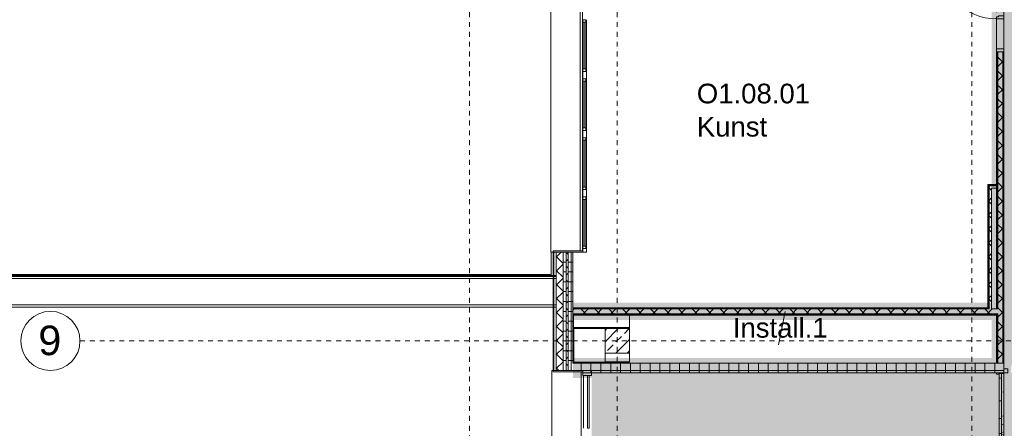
# Model space of a CAD drawing. Header units: metres. Extents: x -52 to 123, y -78 to 33.
# Tile 15 of 112: x 8.62 to 28.61, y -34.47 to -26.17. Entities that reach past the tile are written whole.
import ezdxf

# ---------------------------------------------------------------- set-up
doc = ezdxf.new("R2010")
doc.units = ezdxf.units.M
doc.linetypes.add('Rasterlinie', pattern=[0.019, 0.01, -0.003, 0.003, -0.003])
doc.linetypes.add('Über Schnittebene 1', pattern=[0.001, 0, -0.001])
for name, color, linetype, lineweight in [('A_Detailelemente', 7, 'Continuous', 9), ('A_Dächer_', 7, 'Continuous', 9), ('A_Fassadenelemente', 7, 'Continuous', 9), ('A_Fassadenpfosten', 7, 'Continuous', 9), ('A_Fenster', 7, 'Continuous', 9), ('A_Geländer', 7, 'Continuous', 9), ('A_Geschossdecken', 7, 'Continuous', 9), ('A_Raster', 7, 'Continuous', 9), ('A_Räume_Beschriftung', 7, 'Continuous', 9), ('A_Skelettbau', 7, 'Continuous', 9), ('A_Tragwerksstützen', 7, 'Continuous', 9), ('A_Tragwerksstützen_Stahlbeton', 7, 'Continuous', 9), ('A_Türen', 7, 'Continuous', 9), ('A_Türen_Rahmen', 7, 'Continuous', 9), ('A_Wände', 7, 'Continuous', 9), ('A_Wände_Schraffur', 7, 'Continuous', 18)]:
    doc.layers.add(name, color=color, linetype=linetype, lineweight=lineweight)
doc.styles.add('Arial', font='arial.ttf', dxfattribs={"height": 0.6})
doc.styles.add('Arial_B', font='txt', dxfattribs={"height": 0.4})
pattern_1 = [(0, (1.421, 2.104), (0, 0.2), []), (90, (1.421, 2.104), (-0.2, 1e-17), [])]
pattern_2 = [(45, (1.421, 2.104), (-0.1414214, 0.1414214), []), (135, (1.421, 2.104), (-0.1414214, -0.1414214), [])]
pattern_3 = [(349.695, (2.996, 6.015), (30.479829, -5.080428), [0.568, -56.228]), (0, (3.554, 5.914), (5.08, 5.08), [0.559, -4.521]), (18.435, (4.113, 5.914), (10.160077, 5.079576), [0.482, -15.582]), (172.875, (4.57, 6.066), (35.5595195, -5.0798324), [0.41, -40.547]), (174.806, (4.164, 6.117), (50.7997357, -5.079671), [0.561, -55.549]), (194.036, (3.605, 6.168), (-15.23999, -5.079844), [0.628, -20.317]), (9.462, (3.402, 6.015), (25.400494, 5.079786), [0.309, -30.591]), (353.66, (3.707, 6.066), (-40.6395916, 5.0798246), [0.46, -45.541]), (185.711, (4.164, 6.015), (-45.7204303, -5.07989), [0.511, -50.543]), (168.69, (3.656, 5.965), (20.320371, -5.079824), [0.259, -25.644]), (354.806, (2.538, 5.965), (-50.7997357, 5.079671), [0.561, -55.549]), (348.69, (3.097, 5.914), (-20.320371, 5.079824), [0.518, -25.385]), (0, (3.605, 5.812), (5.08, 5.08), [0.61, -4.47]), (20.556, (4.215, 5.812), (25.3996926, 10.160322), [0.434, -42.97]), (3.814, (4.621, 5.965), (71.119605, 5.079964), [0.764, -75.605]), (354.806, (5.383, 6.015), (-50.7997357, 5.079671), [0.561, -55.549]), (0, (5.942, 5.965), (5.08, 5.08), [0.559, -4.521]), (5.194, (1.421, 5.965), (50.7997357, 5.079671), [0.561, -55.549]), (354.806, (1.98, 6.015), (-50.7997357, 5.079671), [0.561, -55.549]), (0, (1.421, 6.066), (5.08, 5.08), [0.305, -4.775]), (5.194, (1.726, 6.066), (50.7997357, 5.079671), [0.561, -55.549]), (0, (2.284, 6.117), (5.08, 5.08), [0.508, -4.572]), (10.305, (2.792, 6.117), (-30.479829, -5.080428), [0.568, -56.228]), (5.194, (3.351, 6.219), (50.7997357, 5.079671), [0.561, -55.549]), (354.806, (3.91, 6.269), (-50.7997357, 5.079671), [0.561, -55.549]), (354.806, (4.469, 6.219), (-50.7997357, 5.079671), [0.561, -55.549]), (351.87, (5.028, 6.168), (-30.479988, 5.079518), [0.718, -35.203]), (0, (5.739, 6.066), (5.08, 5.08), [0.762, -4.318]), (347.471, (5.536, 3.018), (25.399828, -5.080054), [0.468, -46.367]), (354.289, (5.993, 2.917), (-45.7204303, 5.07989), [0.511, -50.543]), (8.13, (5.536, 3.018), (30.479988, 5.079518), [0.359, -35.562]), (9.462, (5.891, 3.069), (25.400494, 5.079786), [0.618, -30.282]), (0, (1.421, 3.171), (5.08, 5.08), [0.61, -4.47]), (350.538, (2.03, 3.171), (-25.400494, 5.079786), [0.309, -30.591]), (201.801, (2.335, 3.12), (15.240238, 5.08033), [0.274, -27.083]), (192.995, (2.081, 3.018), (45.7202408, 10.160133), [0.678, -67.098]), (352.875, (6.094, 3.018), (-35.5595195, 5.0798324), [0.41, -40.547]), (7.125, (6.094, 3.018), (35.5595195, 5.0798324), [0.41, -40.547]), (0, (1.421, 3.069), (5.08, 5.08), [0.406, -4.674]), (194.036, (1.827, 3.069), (-15.23999, -5.079844), [0.419, -20.526]), (356.633, (2.538, 3.221), (-81.2799214, 5.0804549), [0.865, -85.644]), (357.709, (3.402, 3.171), (-121.9203481, 5.0808074), [1.271, -125.831]), (3.18, (4.672, 3.12), (86.3601491, 5.0804778), [0.916, -90.665]), (9.462, (5.586, 3.171), (25.400494, 5.079786), [0.927, -29.973]), (10.305, (1.421, 2.713), (-30.479829, -5.080428), [0.568, -56.228]), (15.945, (1.98, 2.815), (-20.320333, -5.079728), [0.74, -36.243]), (0, (2.691, 3.018), (5.08, 5.08), [0.66, -4.42]), (351.87, (3.351, 3.018), (-30.479988, 5.079518), [0.718, -35.203]), (3.576, (4.062, 2.917), (76.199535, 5.079643), [0.814, -80.624]), (351.254, (4.875, 2.967), (35.5600315, -5.0801298), [0.668, -66.149]), (345.964, (5.536, 2.866), (-15.23999, 5.079844), [0.628, -20.317]), (0, (6.145, 2.713), (5.08, 5.08), [0.356, -4.724]), (174.806, (2.538, 3.221), (50.7997357, -5.079671), [1.122, -54.988]), (355.236, (1.421, 3.526), (-55.880109, 5.0804906), [1.223, -59.948]), (0, (2.64, 3.425), (5.08, 5.08), [1.168, -3.912]), (4.086, (3.808, 3.425), (66.039854, 5.0804989), [1.426, -69.875]), (0, (5.231, 3.526), (5.08, 5.08), [1.27, -3.81]), (7.125, (1.421, 2.459), (35.5595195, 5.0798324), [1.229, -39.728]), (6.34, (2.64, 2.612), (40.6395916, 5.0798246), [0.92, -45.081]), (357.51, (3.554, 2.713), (-111.7597684, 5.0812029), [1.17, -115.781]), (353.48, (4.723, 2.663), (-132.0797266, 15.2402263), [1.79, -177.168]), (3.013, (1.421, 5.761), (91.4403674, 5.0803606), [0.967, -95.687]), (351.87, (2.386, 5.812), (-30.479988, 5.079518), [1.078, -34.843]), (357.614, (3.453, 5.66), (-116.8398239, 5.0796234), [1.22, -120.806]), (10.62, (4.672, 5.609), (-55.8796628, -10.1603474), [0.827, -81.869]), (0, (5.485, 5.761), (5.08, 5.08), [1.016, -4.064]), (356.82, (1.421, 6.371), (-86.3601491, 5.0804778), [0.916, -90.665]), (6.009, (2.335, 6.32), (-50.8003336, -5.0799286), [0.971, -96.083]), (6.71, (3.3, 6.422), (-45.7196152, -5.0798619), [0.87, -86.086]), (354.289, (4.164, 6.523), (-45.7204303, 5.07989), [1.021, -50.032]), (347.905, (5.18, 6.422), (-45.7199724, 10.160399), [0.727, -72.007]), (9.462, (5.891, 6.269), (25.400494, 5.079786), [0.618, -30.282]), (3.814, (1.421, 5.406), (71.119605, 5.079964), [0.764, -75.605]), (347.196, (2.183, 5.457), (-66.0398353, 15.2394685), [1.146, -113.464]), (0, (3.3, 5.203), (5.08, 5.08), [1.27, -3.81]), (5.44, (4.57, 5.203), (-55.8801294, -5.0795), [1.072, -106.091]), (6.71, (5.637, 5.304), (-45.7196152, -5.0798619), [0.87, -86.086]), (0, (1.421, 6.727), (5.08, 5.08), [0.864, -4.216]), (8.13, (2.284, 6.727), (30.479988, 5.079518), [1.437, -34.484]), (357.614, (3.707, 6.93), (-116.8398239, 5.0796234), [1.22, -120.806]), (354.472, (4.926, 6.879), (106.6803128, -10.16100384), [1.582, -156.634]), (6.843, (1.421, 2.104), (-86.35963265, -10.1600531), [1.279, -126.632]), (0, (2.691, 2.256), (5.08, 5.08), [1.422, -3.658]), (356.348, (4.113, 2.256), (-157.47966695, 10.15949858), [2.392, -236.853]), (0, (1.421, 3.882), (5.08, 5.08), [1.219, -3.861]), (4.764, (2.64, 3.882), (55.880109, 5.0804906), [1.223, -59.948]), (358.152, (3.859, 3.983), (-152.4004031, 5.0812651), [1.576, -155.986]), (357.274, (5.434, 3.933), (-101.6003759, 5.0798346), [1.068, -105.733]), (354.806, (1.421, 4.695), (-50.7997357, 5.079671), [1.122, -54.988]), (0, (2.538, 4.593), (5.08, 5.08), [1.626, -3.454]), (1.909, (4.164, 4.593), (147.3195587, 5.07935343), [1.525, -150.96]), (3.576, (5.688, 4.644), (76.199535, 5.079643), [0.814, -80.624])]

# ---------------------------------------------------------------- blocks, each defined once
blk = doc.blocks.new('Pfosten rechteckig - 90x75-1430370-BS_Übersicht_O1_BRANDSCHUTZ')
at = {"layer": 'A_Fassadenpfosten'}
blk.add_line((20.131, -22.422), (20.131, -21.372), dxfattribs=at)
blk = doc.blocks.new('Pfosten rechteckig - 75x75_Links-5517031-BS_Übersicht_O1_BRANDSCHUTZ')
at = {"layer": 'A_Fassadenpfosten'}
for p, q in [((-0.075, 0.015), (0, 0.015)), ((-0.075, -0.06), (-0.075, 0.015)), ((0, 0.015), (0, -0.06)), ((0, -0.06), (-0.075, -0.06))]:
    blk.add_line(p, q, dxfattribs=at)
blk = doc.blocks.new('Pfosten rechteckig - 150x75-1430859-BS_Übersicht_O1_BRANDSCHUTZ')
at = {"layer": 'A_Fassadenpfosten'}
for p, q in [((-0.075, 0.015), (0.075, 0.015)), ((-0.075, -0.06), (-0.075, 0.015)), ((0.075, 0.015), (0.075, -0.06)), ((0.075, -0.06), (-0.075, -0.06))]:
    blk.add_line(p, q, dxfattribs=at)
blk = doc.blocks.new('GSH_Fassade_Fenster_1flg - GSH_Fassade_Fenster_1flg-5999971-BS_Übersicht_O1_BRANDSCHUTZ')
at = {"layer": 'A_Fassadenelemente'}
for p, q in [((-0.475, 0.045), (-0.525, 0.045)), ((-0.525, 0.045), (-0.525, -0.015)), ((-0.475, -0.015), (-0.475, 0.045)), ((-0.475, 0.045), (0.475, 0.045)), ((0.475, 0.015), (-0.475, 0.015)), ((0.525, 0.045), (0.475, 0.045)), ((0.475, 0.045), (0.475, -0.015)), ((0.525, -0.015), (0.525, 0.045)), ((-0.525, -0.015), (-0.475, -0.015)), ((0.475, -0.015), (-0.475, -0.015)), ((0.475, -0.015), (0.525, -0.015))]:
    blk.add_line(p, q, dxfattribs=at)
blk = doc.blocks.new('Pfosten rechteckig - 80x80-1804202-BS_Übersicht_O1_BRANDSCHUTZ')
at = {"layer": 'A_Fassadenpfosten'}
for p, q in [((0, 0.04), (-0.08, 0.04)), ((-0.08, 0.04), (-0.08, -0.04)), ((0, 0.04), (0, -0.04)), ((-0.08, -0.04), (0, -0.04))]:
    blk.add_line(p, q, dxfattribs=at)
blk = doc.blocks.new('GSH_Tuer_I_1flg_SZ_OL_SL - 1800_1135x3200_2135_Voll-4240666-BS_Übersicht_O1_BRANDSCHUTZ')
at = {"layer": 'A_Türen'}
for p, q in [((0.9, 1.224), (0.9, 0.089)), ((-0.235, 0.089), (-0.9, 0.089))]:
    blk.add_line(p, q, dxfattribs=at)
at = {"layer": 'A_Türen', "linetype": 'Über Schnittebene 1'}
for p, q in [((-0.9, 0.089), (0.9, 0.089)), ((0.9, -0.061), (-0.9, -0.061))]:
    blk.add_line(p, q, dxfattribs=at)
at = {"layer": 'A_Türen'}
blk.add_arc((0.9, 0.089), 1.135, 90, 180, dxfattribs=at)
at = {"layer": 'A_Türen_Rahmen'}
for p, q in [((-0.84, 0.089), (-0.9, 0.089)), ((-0.84, -0.061), (-0.84, 0.089)), ((-0.235, 0.089), (-0.84, 0.089)), ((-0.195, 0.089), (-0.235, 0.089)), ((-0.235, 0.089), (-0.235, -0.061)), ((-0.195, 0.049), (-0.195, 0.089)), ((-0.175, 0.049), (-0.195, 0.049)), ((-0.175, -0.061), (-0.175, 0.049)), ((0.86, 0.049), (0.84, 0.049)), ((0.84, 0.049), (0.84, -0.061)), ((0.9, 0.089), (0.86, 0.089)), ((0.86, 0.089), (0.86, 0.049)), ((-0.9, -0.061), (-0.84, -0.061)), ((-0.84, -0.061), (-0.235, -0.061)), ((-0.235, -0.061), (-0.175, -0.061)), ((0.84, -0.061), (0.9, -0.061))]:
    blk.add_line(p, q, dxfattribs=at)
blk = doc.blocks.new('FP_110-BS_Übersicht_O1_BRANDSCHUTZ')
at = {"layer": 'A_Geländer'}
for p, q in [((28.506, -39.365), (28.506, -40.437)), ((28.556, -40.437), (28.556, -39.365)), ((28.508, -39.756), (28.512, -39.755)), ((28.509, -39.654), (28.528, -39.654)), ((28.512, -39.755), (28.515, -39.755)), ((28.515, -39.755), (28.52, -39.754)), ((28.52, -39.754), (28.524, -39.754)), ((28.524, -39.754), (28.529, -39.754)), ((28.528, -39.654), (28.549, -39.654)), ((28.529, -39.754), (28.534, -39.753)), ((28.534, -39.753), (28.539, -39.753)), ((28.539, -39.753), (28.544, -39.752)), ((28.544, -39.752), (28.548, -39.752)), ((28.548, -39.752), (28.551, -39.751)), ((28.551, -39.751), (28.554, -39.751)), ((28.554, -39.751), (28.557, -39.751)), ((28.557, -39.751), (28.558, -39.75)), ((28.509, -39.959), (28.515, -39.958)), ((28.515, -39.958), (28.522, -39.958)), ((28.522, -39.958), (28.531, -39.958)), ((28.531, -39.958), (28.539, -39.957)), ((28.539, -39.957), (28.547, -39.957)), ((28.547, -39.957), (28.553, -39.956)), ((28.553, -39.956), (28.557, -39.956)), ((28.504, -40.316), (28.505, -40.316)), ((28.505, -40.316), (28.506, -40.315)), ((28.506, -40.315), (28.507, -40.315)), ((28.507, -40.315), (28.509, -40.314)), ((28.509, -40.314), (28.513, -40.314)), ((28.513, -40.314), (28.519, -40.313)), ((28.519, -40.313), (28.525, -40.313)), ((28.525, -40.313), (28.532, -40.313)), ((28.532, -40.313), (28.539, -40.312)), ((28.539, -40.312), (28.545, -40.312)), ((28.545, -40.312), (28.551, -40.311)), ((28.551, -40.311), (28.555, -40.311)), ((28.555, -40.311), (28.557, -40.31))]:
    blk.add_line(p, q, dxfattribs=at)
blk = doc.blocks.new('FP_111-BS_Übersicht_O1_BRANDSCHUTZ')
at = {"layer": 'A_Geländer'}
for p, q in [((28.505, -39.299), (28.504, -39.298)), ((28.506, -39.301), (28.505, -39.299)), ((28.506, -39.266), (28.506, -39.365)), ((28.508, -39.302), (28.506, -39.301)), ((28.511, -39.303), (28.508, -39.302)), ((28.555, -39.295), (28.553, -39.297)), ((28.557, -39.293), (28.555, -39.295)), ((28.556, -39.365), (28.556, -39.266)), ((28.558, -39.291), (28.557, -39.293))]:
    blk.add_line(p, q, dxfattribs=at)
blk = doc.blocks.new('FP_112-BS_Übersicht_O1_BRANDSCHUTZ')
at = {"layer": 'A_Geländer'}
for p, q in [((28.506, -33.357), (28.506, -35.167)), ((28.556, -35.167), (28.556, -33.357)), ((28.504, -33.455), (28.506, -33.455)), ((28.506, -33.455), (28.508, -33.456)), ((28.508, -33.456), (28.51, -33.456)), ((28.51, -33.456), (28.513, -33.455)), ((28.513, -33.455), (28.516, -33.455)), ((28.516, -33.455), (28.519, -33.454)), ((28.519, -33.454), (28.523, -33.454)), ((28.523, -33.454), (28.527, -33.454)), ((28.527, -33.454), (28.531, -33.453)), ((28.531, -33.453), (28.535, -33.453)), ((28.535, -33.453), (28.538, -33.452)), ((28.538, -33.452), (28.542, -33.452)), ((28.542, -33.452), (28.546, -33.451)), ((28.546, -33.451), (28.549, -33.451)), ((28.549, -33.451), (28.552, -33.451)), ((28.552, -33.451), (28.554, -33.45)), ((28.554, -33.45), (28.556, -33.45)), ((28.556, -33.45), (28.557, -33.449)), ((28.557, -33.449), (28.558, -33.449)), ((28.504, -33.912), (28.505, -33.913)), ((28.505, -33.913), (28.508, -33.913)), ((28.508, -33.913), (28.527, -33.913)), ((28.527, -33.913), (28.549, -33.913)), ((28.504, -34.271), (28.505, -34.27)), ((28.504, -34.271), (28.504, -34.271)), ((28.505, -34.27), (28.506, -34.269)), ((28.505, -34.27), (28.505, -34.27)), ((28.506, -34.269), (28.508, -34.269)), ((28.508, -34.269), (28.512, -34.269)), ((28.512, -34.269), (28.519, -34.27)), ((28.519, -34.27), (28.526, -34.27)), ((28.526, -34.27), (28.534, -34.271)), ((28.534, -34.271), (28.542, -34.271)), ((28.542, -34.271), (28.549, -34.271)), ((28.549, -34.271), (28.554, -34.272)), ((28.554, -34.272), (28.557, -34.272)), ((28.508, -34.574), (28.527, -34.574)), ((28.527, -34.574), (28.549, -34.574)), ((28.508, -34.676), (28.511, -34.675)), ((28.511, -34.675), (28.514, -34.675)), ((28.514, -34.675), (28.519, -34.674)), ((28.519, -34.674), (28.523, -34.674)), ((28.523, -34.674), (28.528, -34.673)), ((28.528, -34.673), (28.533, -34.673)), ((28.533, -34.673), (28.538, -34.673)), ((28.538, -34.673), (28.543, -34.672)), ((28.543, -34.672), (28.547, -34.672)), ((28.547, -34.672), (28.551, -34.671)), ((28.551, -34.671), (28.554, -34.671)), ((28.554, -34.671), (28.556, -34.671)), ((28.556, -34.671), (28.558, -34.67)), ((28.508, -34.879), (28.514, -34.878)), ((28.514, -34.878), (28.521, -34.878)), ((28.521, -34.878), (28.53, -34.878)), ((28.53, -34.878), (28.539, -34.877)), ((28.539, -34.877), (28.546, -34.877)), ((28.546, -34.877), (28.553, -34.876)), ((28.553, -34.876), (28.557, -34.876))]:
    blk.add_line(p, q, dxfattribs=at)
blk = doc.blocks.new('Typ des oberen Holms - Oberer Geländerholm_Innen_-4925273-BS_Übersicht_O1_BRANDSCHUTZ')
at = {"layer": 'A_Geländer'}
h = blk.add_hatch(dxfattribs=at)
h.set_pattern_fill('FP_66', color=256, style=0, pattern_type=2)
h.set_pattern_definition(pattern_3)
h.paths.add_polyline_path([(28.606, -35.167), (28.606, -33.357), (28.556, -33.357), (28.556, -35.167)], flags=0)
h = blk.add_hatch(dxfattribs=at)
h.set_pattern_fill('FP_65', color=256, style=0, pattern_type=2)
h.set_pattern_definition([(350.869, (2.996, 4.369), (30.479582, -4.4907814), [0.566, -56.031]), (0, (3.554, 4.279), (5.08, 4.491), [0.559, -4.521]), (16.418, (4.113, 4.279), (10.15999, 4.49076), [0.477, -15.411]), (173.694, (4.57, 4.414), (35.559871, -4.491012), [0.409, -40.478]), (175.405, (4.164, 4.459), (50.799487, -4.4910803), [0.561, -55.5]), (192.462, (3.605, 4.504), (-15.240055, -4.490482), [0.624, -20.186]), (8.381, (3.402, 4.369), (25.399797, 4.490098), [0.308, -30.501]), (354.39, (3.707, 4.414), (-40.639595, 4.4913003), [0.459, -45.481]), (185.052, (4.164, 4.369), (-45.7201768, -4.4905557), [0.51, -50.488]), (169.974, (3.656, 4.324), (20.320582, -4.490285), [0.258, -25.536]), (355.405, (2.538, 4.324), (-50.799487, 4.4910803), [0.561, -55.5]), (349.974, (3.097, 4.279), (-20.320582, 4.490285), [0.516, -25.278]), (0, (3.605, 4.189), (5.08, 4.491), [0.61, -4.47]), (18.34, (4.215, 4.189), (25.4001026, 8.9814794), [0.428, -42.387]), (3.373, (4.621, 4.324), (71.1199601, 4.4911912), [0.763, -75.569]), (355.405, (5.383, 4.369), (-50.799487, 4.4910803), [0.561, -55.5]), (0, (5.942, 4.324), (5.08, 4.491), [0.559, -4.521]), (4.595, (1.421, 4.324), (50.7994868, 4.4910803), [0.561, -55.5]), (355.405, (1.98, 4.369), (-50.7994868, 4.4910803), [0.561, -55.5]), (0, (1.421, 4.414), (5.08, 4.491), [0.305, -4.775]), (4.595, (1.726, 4.414), (50.7994868, 4.4910803), [0.561, -55.5]), (0, (2.284, 4.459), (5.08, 4.491), [0.508, -4.572]), (9.131, (2.792, 4.459), (-30.479582, -4.4907814), [0.566, -56.031]), (4.595, (3.351, 4.548), (50.799487, 4.4910803), [0.561, -55.5]), (355.405, (3.91, 4.593), (-50.799487, 4.4910803), [0.561, -55.5]), (355.405, (4.469, 4.548), (-50.799487, 4.4910803), [0.561, -55.5]), (352.803, (5.028, 4.504), (-30.47964, 4.489903), [0.717, -35.126]), (0, (5.739, 4.414), (5.08, 4.491), [0.762, -4.318]), (348.886, (5.536, 1.719), (25.399796, -4.490322), [0.466, -46.128]), (354.948, (5.993, 1.629), (-45.7201768, 4.4905557), [0.51, -50.488]), (7.197, (5.536, 1.719), (30.47964, 4.489903), [0.358, -35.484]), (8.381, (5.891, 1.764), (25.399797, 4.490098), [0.616, -30.193]), (0, (1.421, 1.854), (5.08, 4.491), [0.61, -4.47]), (351.619, (2.03, 1.854), (-25.399797, 4.490098), [0.308, -30.501]), (199.473, (2.335, 1.809), (15.23986, 4.490247), [0.269, -26.672]), (191.53, (2.081, 1.719), (45.7203215, 8.981876), [0.674, -66.726]), (353.694, (6.094, 1.719), (-35.559871, 4.491012), [0.409, -40.478]), (6.306, (6.094, 1.719), (35.559871, 4.491012), [0.409, -40.478]), (0, (1.421, 1.764), (5.08, 4.491), [0.406, -4.674]), (192.462, (1.827, 1.764), (-15.240055, -4.490482), [0.416, -20.394]), (357.023, (2.538, 1.899), (-81.2804315, 4.4913667), [0.865, -85.612]), (357.975, (3.402, 1.854), (-121.9204492, 4.4909319), [1.271, -125.809]), (2.812, (4.672, 1.809), (86.3596572, 4.4911226), [0.916, -90.635]), (8.381, (5.586, 1.854), (25.399797, 4.490098), [0.924, -29.885]), (9.131, (1.421, 1.45), (-30.479582, -4.4907814), [0.566, -56.031]), (14.175, (1.98, 1.54), (-20.319975, -4.490778), [0.734, -35.943]), (0, (2.691, 1.719), (5.08, 4.491), [0.66, -4.42]), (352.803, (3.351, 1.719), (-30.47964, 4.489903), [0.717, -35.126]), (3.162, (4.062, 1.629), (76.200345, 4.4899935), [0.814, -80.59]), (352.255, (4.875, 1.674), (35.5601357, -4.4912129), [0.666, -65.981]), (347.538, (5.536, 1.585), (-15.240055, 4.490482), [0.624, -20.186]), (0, (6.145, 1.45), (5.08, 4.491), [0.356, -4.724]), (175.405, (2.538, 1.899), (50.799487, -4.4910803), [1.121, -54.939]), (355.787, (1.421, 2.168), (-55.880117, 4.4903373), [1.223, -59.903]), (0, (2.64, 2.079), (5.08, 4.491), [1.168, -3.912]), (3.613, (3.808, 2.079), (66.040275, 4.4905828), [1.425, -69.836]), (0, (5.231, 2.168), (5.08, 4.491), [1.27, -3.81]), (6.306, (1.421, 1.225), (35.559871, 4.491012), [1.227, -39.661]), (5.61, (2.64, 1.36), (40.639595, 4.4913003), [0.919, -45.021]), (357.799, (3.554, 1.45), (-111.7599932, 4.4904833), [1.169, -115.757]), (354.231, (4.723, 1.405), (-132.07971082, 13.472624), [1.787, -176.918]), (2.664, (1.421, 4.144), (91.4400907, 4.490881), [0.966, -95.658]), (352.803, (2.386, 4.189), (-30.47964, 4.489903), [1.075, -34.767]), (357.891, (3.453, 4.054), (-116.8399156, 4.4898299), [1.22, -120.783]), (9.411, (4.672, 4.01), (-55.8795561, -8.981044), [0.824, -81.565]), (0, (5.485, 4.144), (5.08, 4.491), [1.016, -4.064]), (357.188, (1.421, 4.683), (-86.3596572, 4.4911226), [0.916, -90.635]), (5.316, (2.335, 4.638), (-50.8004231, -4.4909062), [0.969, -95.968]), (5.937, (3.3, 4.728), (-45.7197971, -4.490105), [0.868, -85.958]), (354.948, (4.164, 4.818), (-45.7201768, 4.4905557), [1.02, -49.978]), (349.274, (5.18, 4.728), (-45.7203223, 8.9810358), [0.724, -71.661]), (8.381, (5.891, 4.593), (25.399797, 4.490098), [0.616, -30.193]), (3.373, (1.421, 3.83), (71.1199601, 4.4911912), [0.763, -75.569]), (348.64, (2.183, 3.875), (-66.0401671, 13.4720575), [1.14, -112.853]), (0, (3.3, 3.65), (5.08, 4.491), [1.27, -3.81]), (4.812, (4.57, 3.65), (-55.8802738, -4.49043055), [1.071, -105.987]), (5.937, (5.637, 3.74), (-45.7197971, -4.490105), [0.868, -85.958]), (0, (1.421, 4.998), (5.08, 4.491), [0.864, -4.216]), (7.197, (2.284, 4.998), (30.47964, 4.489903), [1.434, -34.409]), (357.891, (3.707, 5.177), (-116.8399156, 4.4898299), [1.22, -120.783]), (355.11, (4.926, 5.132), (106.67960776, -8.98238685), [1.581, -156.475]), (6.055, (1.421, 0.911), (-86.36048765, -8.9806732), [1.277, -126.435]), (0, (2.691, 1.046), (5.08, 4.491), [1.422, -3.658]), (356.771, (4.113, 1.046), (-157.48022451, 8.97962184), [2.391, -236.748]), (0, (1.421, 2.483), (5.08, 4.491), [1.219, -3.861]), (4.213, (2.64, 2.483), (55.880117, 4.4903373), [1.223, -59.903]), (358.367, (3.859, 2.573), (-152.3999465, 4.48982084), [1.575, -155.969]), (357.59, (5.434, 2.528), (-101.6000492, 4.490257), [1.068, -105.707]), (355.405, (1.421, 3.201), (-50.799487, 4.4910803), [1.121, -54.939]), (0, (2.538, 3.111), (5.08, 4.491), [1.626, -3.454]), (1.688, (4.164, 3.111), (147.31962266, 4.4915279), [1.525, -150.941]), (3.162, (5.688, 3.156), (76.200345, 4.4899935), [0.814, -80.59])])
h.paths.add_polyline_path([(28.556, -39.309), (28.606, -39.309), (28.606, -38.785), (28.556, -38.785), (28.556, -39.297)], flags=0)
h = blk.add_hatch(dxfattribs=at)
h.set_pattern_fill('FP_64', color=256, style=0, pattern_type=2)
h.set_pattern_definition(pattern_3)
h.paths.add_polyline_path([(28.556, -40.437), (28.606, -40.437), (28.606, -39.309), (28.556, -39.309), (28.556, -40.347)], flags=0)
for p, q in [((28.506, -33.357), (28.556, -33.357)), ((28.556, -33.357), (28.606, -33.357)), ((28.606, -33.357), (28.606, -35.167)), ((28.506, -35.167), (28.556, -35.167)), ((28.606, -35.167), (28.556, -35.167)), ((28.506, -39.266), (28.506, -38.678)), ((28.606, -38.678), (28.506, -38.678)), ((28.606, -38.678), (28.606, -38.785)), ((28.606, -38.785), (28.556, -38.785)), ((28.556, -38.785), (28.556, -39.266)), ((28.606, -38.785), (28.606, -39.309)), ((28.606, -39.309), (28.556, -39.309)), ((28.606, -39.309), (28.606, -40.437)), ((28.556, -40.437), (28.506, -40.437)), ((28.606, -40.437), (28.556, -40.437))]:
    blk.add_line(p, q, dxfattribs=at)
at = {"layer": 'A_Geländer', "flags": 128}
blk.add_lwpolyline([(28.506, -39.266), (28.506, -39.276), (28.508, -39.286), (28.51, -39.296), (28.513, -39.304), (28.517, -39.31), (28.521, -39.315), (28.526, -39.318), (28.531, -39.319), (28.536, -39.318), (28.541, -39.315), (28.545, -39.31), (28.549, -39.304), (28.552, -39.296), (28.554, -39.286), (28.556, -39.276), (28.556, -39.266)], dxfattribs=at)
at = {"layer": 'A_Geländer'}
blk.add_open_spline([(28.556, -39.365), (28.556, -39.366), (28.555, -39.367), (28.553, -39.368), (28.549, -39.37), (28.542, -39.371), (28.531, -39.372), (28.52, -39.371), (28.513, -39.37), (28.509, -39.368), (28.507, -39.367), (28.506, -39.366), (28.506, -39.365)], degree=3, knots=[0, 0, 0, 0, 0.083333, 0.166667, 0.25, 0.333333, 0.5, 0.666667, 0.75, 0.833333, 0.916667, 1, 1, 1, 1], dxfattribs=at)
for name in ['FP_112-BS_Übersicht_O1_BRANDSCHUTZ', 'FP_111-BS_Übersicht_O1_BRANDSCHUTZ', 'FP_110-BS_Übersicht_O1_BRANDSCHUTZ']:
    blk.add_blockref(name, (0, 0), dxfattribs=at)
blk = doc.blocks.new('Systemelement - GSH_Fassadenelement_169-169-169-6606995-BS_Übersicht_O1_BRANDSCHUTZ')
at = {"layer": 'A_Fassadenelemente'}
for p, q in [((-0.6, 0.06), (0.6, 0.06)), ((-0.6, 0.052), (-0.6, 0.06)), ((0.6, 0.052), (-0.6, 0.052)), ((0.6, 0.052), (0.6, 0.06))]:
    blk.add_line(p, q, dxfattribs=at)
blk = doc.blocks.new('Attika_Scwhimmhalle - Attika_Scwhimmhalle-5431613-BS_Übersicht_O1_BRANDSCHUTZ')
at = {"layer": 'A_Dächer_'}
for p, q in [((-0.793, -31.371), (19.456, -31.371)), ((19.464, -31.371), (19.516, -31.371)), ((-0.848, -31.426), (19.456, -31.426)), ((-0.813, -31.391), (19.456, -31.391)), ((19.464, -31.391), (19.516, -31.391)), ((19.464, -31.426), (19.516, -31.426)), ((-1.385, -31.963), (19.456, -31.963)), ((19.464, -31.963), (19.516, -31.963)), ((-1.456, -32.009), (19.456, -32.009)), ((19.464, -32.009), (19.516, -32.009))]:
    blk.add_line(p, q, dxfattribs=at)
blk = doc.blocks.new('Systemelement - Verglasung-5717076-BS_Übersicht_O1_BRANDSCHUTZ')
at = {"layer": 'A_Fassadenelemente'}
for p, q in [((-0.5375, 0.015), (0.5375, 0.015)), ((-0.5375, -0.015), (-0.5375, 0.015)), ((0.5375, -0.015), (0.5375, 0.015)), ((0.5375, -0.015), (-0.5375, -0.015))]:
    blk.add_line(p, q, dxfattribs=at)
blk = doc.blocks.new('Pfosten rechteckig - 100x176-5717078-BS_Übersicht_O1_BRANDSCHUTZ')
at = {"layer": 'A_Fassadenpfosten'}
for p, q in [((0, 0.0655), (-0.1, 0.0655)), ((-0.1, 0.0655), (-0.1, -0.1105)), ((0, 0.0655), (0, -0.1105)), ((-0.1, -0.1105), (0, -0.1105))]:
    blk.add_line(p, q, dxfattribs=at)
blk = doc.blocks.new('Fensterbank1 - Fensterbank-6073046-BS_Übersicht_O1_BRANDSCHUTZ')
at = {"layer": 'A_Fenster'}
for p, q in [((19.408, -8.207), (19.408, -30.897)), ((20.001, -30.867), (20.001, -8.207)), ((20.052, -30.867), (20.052, -8.207)), ((19.412, -30.897), (19.408, -30.897)), ((19.412, -30.897), (19.412, -31.371)), ((19.456, -30.897), (19.412, -30.897)), ((19.414, -31.349), (6.506, -31.349)), ((19.428, -33.297), (19.428, -40.447)), ((19.428, -33.297), (19.432, -33.297)), ((19.432, -33.297), (19.456, -33.297)), ((20.021, -40.447), (20.021, -33.327)), ((20.072, -34.472), (20.072, -33.397))]:
    blk.add_line(p, q, dxfattribs=at)
blk = doc.blocks.new('Metal_Verkleidung - Metal_Verkleidung-6154593-BS_Übersicht_O1_BRANDSCHUTZ')
at = {"layer": 'A_Wände', "lineweight": 18}
for p, q in [((20.056, -30.867), (19.456, -30.867)), ((19.456, -30.867), (19.456, -30.897)), ((19.456, -30.897), (20.056, -30.897)), ((20.056, -30.897), (20.056, -30.867)), ((19.456, -33.297), (20.056, -33.297)), ((19.456, -33.327), (19.456, -33.297)), ((20.056, -33.327), (19.456, -33.327)), ((20.056, -33.327), (20.056, -33.297))]:
    blk.add_line(p, q, dxfattribs=at)
blk = doc.blocks.new('Raster - 3_0mm_mit Kreis-376402-BS_Übersicht_O1_BRANDSCHUTZ')
at = {"layer": 'A_Raster'}
blk.add_circle((0, 0), 0.003, dxfattribs=at)

msp = doc.modelspace()

# ---------------------------------------------------------------- hatches: boundary and pattern name
at = {"layer": 'A_Detailelemente', "true_color": 0xc2e2c4}
msp.add_hatch(color=254, dxfattribs=at).paths.add_polyline_path([(32.477, -33.197), (33.206, -33.197), (33.206, -16.347), (49.032, -16.347), (49.032, -11.847), (33.28, -11.847), (33.28, 21.913), (28.606, 21.913), (28.606, -3.447), (28.626, -3.447), (28.626, -7.947), (28.606, -7.947), (28.606, -33.197), (32.206, -33.197)], flags=0)
at = {"layer": 'A_Detailelemente', "true_color": 0xebdb14}
msp.add_hatch(color=40, dxfattribs=at).paths.add_polyline_path([(19.856, -33.447), (20.232, -33.447), (20.232, -33.347), (28.756, -33.347), (28.756, -33.197), (28.606, -33.197), (28.606, -7.947), (20.156, -7.947), (20.156, -8.347), (28.206, -8.347), (28.206, -8.247), (28.456, -8.247), (28.256, -8.297), (28.248, -8.347), (28.356, -8.347), (28.356, -8.777), (28.455, -8.777), (28.356, -8.802), (28.356, -31.922), (19.856, -31.922), (19.856, -32.272), (28.356, -32.272), (28.356, -33.047), (19.856, -33.047), (19.856, -33.327)], flags=0)
at = {"layer": 'A_Detailelemente', "true_color": 0x499c4b}
h = msp.add_hatch(color=95, dxfattribs=at)
h.paths.add_polyline_path([(70.726, -41.277), (74.006, -41.277), (74.006, -40.447), (82.48, -40.447), (82.48, -33.347), (20.232, -33.347), (20.232, -40.447), (28.706, -40.447), (28.706, -41.277), (32.006, -41.277), (32.006, -40.447), (49.106, -40.447), (49.106, -41.277), (53.606, -41.277), (53.608, -40.447), (70.706, -40.447), (70.706, -41.277)], flags=0)
h.paths.add_polyline_path([(24.206, -37.647), (24.206, -37.347), (24.506, -37.347), (24.266, -37.407), (24.26, -37.432)], flags=0)
h.paths.add_polyline_path([(79.406, -37.647), (79.406, -37.347), (79.706, -37.347), (79.466, -37.407)], flags=0)
h.paths.add_polyline_path([(24.206, -36.447), (24.206, -36.147), (24.506, -36.147), (24.266, -36.207)], flags=0)
h.paths.add_polyline_path([(79.406, -36.447), (79.406, -36.147), (79.706, -36.147), (79.466, -36.207)], flags=0)
h.paths.add_polyline_path([(32.206, -35.126), (32.206, -35.126), (32.705, -35.126)], flags=0)
h.paths.add_polyline_path([(39.356, -34.952), (39.356, -34.952), (39.056, -34.95)], flags=0)
at = {"layer": 'A_Tragwerksstützen_Stahlbeton'}
h = msp.add_hatch(dxfattribs=at)
h.set_pattern_fill('FP_3', color=256, style=0, pattern_type=2)
h.set_pattern_definition([(45, (1.421, 2.104), (-0.2283955, 0.2283955), []), (45, (1.649, 2.104), (-0.2283955, 0.2283955), [0.161, -0.081])])
h.paths.add_polyline_path([(21.006, -32.947), (21.006, -32.447), (20.506, -32.447), (20.506, -32.947)], flags=0)
at = {"layer": 'A_Wände_Schraffur', "lineweight": 9}
h = msp.add_hatch(dxfattribs=at)
h.set_pattern_fill('FP_2', color=256, style=0, pattern_type=2)
h.set_pattern_definition(pattern_2)
h.paths.add_polyline_path([(28.481, -33.147), (28.581, -33.147), (28.581, -26.822), (28.481, -26.822), (28.481, -33.047)], flags=0)
h.paths.add_polyline_path([(28.581, -25.022), (28.581, -22.022), (28.481, -22.022), (28.481, -25.022), (28.506, -25.022)], flags=0)
h.paths.add_polyline_path([(28.502, -20.222), (28.581, -20.222), (28.581, -11.297), (28.481, -11.297), (28.481, -20.222)], flags=0)
h.paths.add_polyline_path([(28.506, -9.497), (28.581, -9.497), (28.581, -8.247), (28.481, -8.247), (28.481, -9.497), (28.489, -9.497)], flags=0)
h = msp.add_hatch(dxfattribs=at)
h.set_pattern_fill('FP_2', color=256, style=0, pattern_type=2)
h.set_pattern_definition(pattern_2)
h.paths.add_polyline_path([(28.354, -32.047), (28.356, -32.047), (28.356, -29.597), (28.456, -29.597), (28.456, -29.547), (28.306, -29.547), (28.306, -32.047)], flags=0)
h = msp.add_hatch(dxfattribs=at)
h.set_pattern_fill('FP_2', color=256, style=0, pattern_type=2)
h.set_pattern_definition(pattern_2)
h.paths.add_polyline_path([(19.656, -33.297), (19.656, -30.897), (19.516, -30.897), (19.516, -33.297), (19.656, -33.297)], flags=0)
h = msp.add_hatch(dxfattribs=at)
h.set_pattern_fill('FP_1', color=256, style=0, pattern_type=2)
h.set_pattern_definition(pattern_1)
h.paths.add_polyline_path([(19.684, -33.297), (19.716, -33.297), (19.716, -30.897), (19.656, -30.897), (19.656, -33.297)], flags=0)
h = msp.add_hatch(dxfattribs=at)
h.set_pattern_fill('FP_2', color=256, style=0, pattern_type=2)
h.set_pattern_definition(pattern_2)
h.paths.add_polyline_path([(19.716, -33.297), (19.756, -33.297), (19.756, -30.897), (19.716, -30.897), (19.716, -32.99)], flags=0)
h = msp.add_hatch(dxfattribs=at)
h.set_pattern_fill('FP_1', color=256, style=0, pattern_type=2)
h.set_pattern_definition(pattern_1)
h.paths.add_polyline_path([(19.756, -33.297), (19.856, -33.297), (19.856, -30.897), (19.756, -30.897), (19.756, -32.99)], flags=0)
h = msp.add_hatch(dxfattribs=at)
h.set_pattern_fill('FP_2', color=256, style=0, pattern_type=2)
h.set_pattern_definition(pattern_2)
h.paths.add_polyline_path([(28.352, -32.147), (28.481, -32.147), (28.481, -32.047), (19.856, -32.047), (19.856, -32.147), (28.313, -32.147)], flags=0)
h = msp.add_hatch(dxfattribs=at)
h.set_pattern_fill('FP_1', color=256, style=0, pattern_type=2)
h.set_pattern_definition(pattern_1)
h.paths.add_polyline_path([(28.606, -33.347), (28.606, -33.147), (19.856, -33.147), (19.856, -33.297), (20.056, -33.297), (20.056, -33.347), (28.438, -33.347)], flags=0)

# ---------------------------------------------------------------- linework, layer by layer
at = {"layer": 'A_Geschossdecken'}
for p, q in [((28.456, -33.347), (28.456, -33.371)), ((28.456, -33.371), (28.506, -33.371)), ((28.506, -33.357), (28.506, -33.347)), ((28.606, -33.347), (28.606, -33.357)), ((20.151, -33.397), (20.151, -34.472))]:
    msp.add_line(p, q, dxfattribs=at)
at = {"layer": 'A_Raster', "linetype": 'Rasterlinie'}
for p, q in [((17.756, -64.12), (17.756, 31.557)), ((20.756, -64.12), (20.756, 31.557)), ((27.956, -64.12), (27.956, 31.557)), ((9.846, -32.697), (94.587, -32.697))]:
    msp.add_line(p, q, dxfattribs=at)
at = {"layer": 'A_Räume_Beschriftung'}
msp.add_line((24.028, -32.775), (24.166, -32.101), dxfattribs=at)
at = {"layer": 'A_Skelettbau'}
for p, q in [((19.866, -32.427), (19.866, -32.172)), ((21.006, -32.172), (21.006, -32.427)), ((21.006, -32.427), (19.866, -32.427))]:
    msp.add_line(p, q, dxfattribs=at)
at = {"layer": 'A_Tragwerksstützen'}
for p, q in [((19.866, -32.447), (19.866, -32.427)), ((19.866, -32.447), (19.871, -32.447)), ((19.866, -33.127), (19.866, -32.447)), ((19.871, -32.447), (20.506, -32.447)), ((19.871, -32.447), (19.871, -33.127)), ((21.006, -32.427), (21.006, -32.447)), ((20.506, -33.127), (20.506, -32.947)), ((20.506, -33.122), (20.506, -32.947)), ((21.006, -32.947), (21.006, -33.122)), ((19.871, -33.127), (19.866, -33.127)), ((20.506, -33.127), (19.871, -33.127)), ((20.506, -33.122), (21.006, -33.122)), ((21.006, -33.127), (20.506, -33.127)), ((21.006, -33.122), (21.006, -33.127))]:
    msp.add_line(p, q, dxfattribs=at)
at = {"layer": 'A_Tragwerksstützen_Stahlbeton', "lineweight": 18}
for p, q in [((20.506, -32.947), (20.506, -32.447)), ((20.506, -32.447), (21.006, -32.447)), ((21.006, -32.947), (21.006, -32.447)), ((21.006, -32.947), (20.506, -32.947))]:
    msp.add_line(p, q, dxfattribs=at)
at = {"layer": 'A_Wände', "lineweight": 18}
for p, q in [((28.456, -26.822), (28.456, -31.896)), ((28.456, -26.822), (28.606, -26.822)), ((28.606, -33.347), (28.606, -26.822)), ((28.281, -32.022), (28.281, -29.522)), ((28.281, -29.522), (28.456, -29.522)), ((19.856, -30.897), (19.516, -30.897)), ((19.516, -33.297), (19.516, -30.897)), ((19.656, -33.297), (19.656, -30.897)), ((19.856, -30.897), (19.856, -32.022)), ((19.856, -32.022), (28.281, -32.022)), ((19.856, -32.172), (19.856, -33.147)), ((28.456, -32.172), (19.856, -32.172)), ((28.456, -32.172), (28.456, -33.147)), ((19.856, -33.147), (28.456, -33.147)), ((20.056, -33.297), (19.516, -33.297)), ((20.056, -33.347), (20.056, -33.297)), ((28.606, -33.347), (20.056, -33.347))]:
    msp.add_line(p, q, dxfattribs=at)
at = {"layer": 'A_Wände'}
for p, q in [((28.469, -32.034), (28.469, -26.822)), ((28.481, -32.047), (28.481, -26.822)), ((28.581, -33.147), (28.581, -26.822)), ((28.594, -33.147), (28.594, -26.822)), ((28.294, -32.034), (28.294, -29.534)), ((28.456, -29.534), (28.294, -29.534)), ((28.456, -29.547), (28.306, -29.547)), ((28.306, -32.047), (28.306, -29.547)), ((28.356, -32.047), (28.356, -29.597)), ((28.456, -29.597), (28.356, -29.597)), ((19.716, -30.897), (19.716, -33.297)), ((19.756, -30.897), (19.756, -33.297)), ((28.456, -31.896), (28.456, -32.047)), ((19.856, -32.022), (19.856, -32.172)), ((19.856, -32.034), (28.294, -32.034)), ((19.856, -32.047), (28.306, -32.047)), ((19.856, -32.147), (28.481, -32.147)), ((19.856, -32.159), (28.469, -32.159)), ((28.481, -32.047), (28.356, -32.047)), ((28.469, -32.034), (28.456, -32.034)), ((28.469, -33.147), (28.469, -32.159)), ((28.481, -33.147), (28.481, -32.147)), ((28.456, -33.147), (28.606, -33.147))]:
    msp.add_line(p, q, dxfattribs=at)

# ---------------------------------------------------------------- block references
at = {"layer": 'A_Dächer_'}
msp.add_blockref('Attika_Scwhimmhalle - Attika_Scwhimmhalle-5431613-BS_Übersicht_O1_BRANDSCHUTZ', (0, 0), dxfattribs=at)
at = {"layer": 'A_Fassadenelemente'}
for name, p, rotation in [('GSH_Fassade_Fenster_1flg - GSH_Fassade_Fenster_1flg-5999971-BS_Übersicht_O1_BRANDSCHUTZ', (20.071, -26.697), 269.9999999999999), ('GSH_Fassade_Fenster_1flg - GSH_Fassade_Fenster_1flg-5999971-BS_Übersicht_O1_BRANDSCHUTZ', (20.071, -27.897), 269.9999999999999), ('GSH_Fassade_Fenster_1flg - GSH_Fassade_Fenster_1flg-5999971-BS_Übersicht_O1_BRANDSCHUTZ', (20.071, -29.097), 269.9999999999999), ('GSH_Fassade_Fenster_1flg - GSH_Fassade_Fenster_1flg-5999971-BS_Übersicht_O1_BRANDSCHUTZ', (20.071, -30.297), 269.9999999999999), ('Systemelement - GSH_Fassadenelement_169-169-169-6606995-BS_Übersicht_O1_BRANDSCHUTZ', (19.516, -31.497), 90), ('Systemelement - GSH_Fassadenelement_169-169-169-6606995-BS_Übersicht_O1_BRANDSCHUTZ', (19.516, -32.697), 90), ('Systemelement - Verglasung-5717076-BS_Übersicht_O1_BRANDSCHUTZ', (20.167, -33.934), 90)]:
    msp.add_blockref(name, p, dxfattribs=dict(at, rotation=rotation))
at = {"layer": 'A_Fassadenpfosten'}
for p in [(0, -4.8), (0, -6), (0, -7.2), (0, -8.4)]:
    msp.add_blockref('Pfosten rechteckig - 90x75-1430370-BS_Übersicht_O1_BRANDSCHUTZ', p, dxfattribs=at)
at = {"layer": 'A_Fassadenpfosten', "extrusion": (0, 0, -1)}
for name, p, rotation in [('Pfosten rechteckig - 150x75-1430859-BS_Übersicht_O1_BRANDSCHUTZ', (-20.071, -27.297), 270.0000000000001), ('Pfosten rechteckig - 150x75-1430859-BS_Übersicht_O1_BRANDSCHUTZ', (-20.071, -28.497), 270.0000000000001), ('Pfosten rechteckig - 150x75-1430859-BS_Übersicht_O1_BRANDSCHUTZ', (-20.071, -29.697), 270.0000000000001), ('Pfosten rechteckig - 75x75_Links-5517031-BS_Übersicht_O1_BRANDSCHUTZ', (-20.071, -30.897), 270.0000000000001), ('Pfosten rechteckig - 100x176-5717078-BS_Übersicht_O1_BRANDSCHUTZ', (-20.167, -33.297), 90)]:
    msp.add_blockref(name, p, dxfattribs=dict(at, rotation=rotation))
msp.add_blockref('Pfosten rechteckig - 80x80-1804202-BS_Übersicht_O1_BRANDSCHUTZ', (-28.606, -33.307), dxfattribs=at)
at = {"layer": 'A_Fenster'}
msp.add_blockref('Fensterbank1 - Fensterbank-6073046-BS_Übersicht_O1_BRANDSCHUTZ', (0, 0), dxfattribs=at)
at = {"layer": 'A_Geländer'}
msp.add_blockref('Typ des oberen Holms - Oberer Geländerholm_Innen_-4925273-BS_Übersicht_O1_BRANDSCHUTZ', (0, 0), dxfattribs=at)
at = {"layer": 'A_Raster', "xscale": 199.9999999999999, "yscale": 199.9999999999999, "zscale": 199.9999999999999, "rotation": 269.9999999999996}
msp.add_blockref('Raster - 3_0mm_mit Kreis-376402-BS_Übersicht_O1_BRANDSCHUTZ', (9.246, -32.697), dxfattribs=at)
at = {"layer": 'A_Türen', "rotation": 89.9999999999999}
msp.add_blockref('GSH_Tuer_I_1flg_SZ_OL_SL - 1800_1135x3200_2135_Voll-4240666-BS_Übersicht_O1_BRANDSCHUTZ', (28.545, -25.922), dxfattribs=at)
at = {"layer": 'A_Wände', "lineweight": 18}
msp.add_blockref('Metal_Verkleidung - Metal_Verkleidung-6154593-BS_Übersicht_O1_BRANDSCHUTZ', (0, 0), dxfattribs=at)

# ---------------------------------------------------------------- texts
at = {"layer": 'A_Raster', "insert": (9, -32.386), "char_height": 0.6, "width": 0.57721, "attachment_point": 1, "style": 'Arial'}
msp.add_mtext('9', dxfattribs=at)
at = {"layer": 'A_Räume_Beschriftung', "char_height": 0.4, "attachment_point": 1, "style": 'Arial_B'}
for s, insert, width in [('O1.08.01', (22.37, -27.472), 2.83797), ('Kunst', (22.37, -28.146), 1.94008), ('Install.1', (23.101, -32.23), 2.5654)]:
    msp.add_mtext(s, dxfattribs=dict(at, insert=insert, width=width))

doc.saveas('drawing.dxf')
